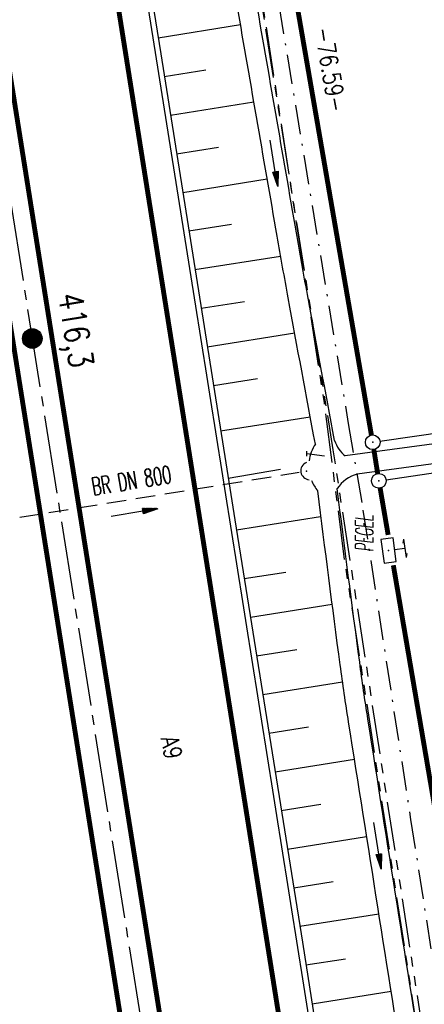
# Model space of a CAD drawing. Extents: x 447827 to 448299, y 438389 to 439851.
# Tile 46 of 116: x 448097 to 448139, y 439023 to 439124. Entities that reach past the tile are written whole.
import ezdxf
from ezdxf.enums import TextEntityAlignment as Align

# ---------------------------------------------------------------- set-up
doc = ezdxf.new("R2010")
doc.units = 0
doc.header["$LTSCALE"] = 2
doc.header["$MEASUREMENT"] = 0
for name, pattern in [('ACHSE', [5.5, 4, -0.5, 0.5, -0.5]), ('AUSGEZOGEN', [0]), ('BAB-FM2', [2.6, 1.5, -0.5, 0.1, -0.5]), ('GESTRICH-X2', [1.5, 1, -0.5]), ('PHANTOMX2', [5, 2.5, -0.5, 0.5, -0.5, 0.5, -0.5])]:
    doc.linetypes.add(name, pattern=pattern)
doc.layers.get('0').update_dxf_attribs({"linetype": 'AUSGEZOGEN'})
for name, color, linetype in [('210-ABSTAND', 8, 'AUSGEZOGEN'), ('210-GRENZL', 8, 'AUSGEZOGEN'), ('210-GRENZL-BAB', 7, 'AUSGEZOGEN'), ('210-GRENZP-BAB', 7, 'AUSGEZOGEN'), ('ACHSETOP', 250, 'ACHSE'), ('ANMERKUNG', 7, 'CONTINUOUS'), ('BAB_FM', 5, 'BAB-FM2'), ('BOESCHG', 250, 'AUSGEZOGEN'), ('DURCHL', 200, 'GESTRICH-X2'), ('FBRTOP', 250, 'AUSGEZOGEN'), ('GRABEN', 250, 'AUSGEZOGEN'), ('HEKT_B', 250, 'CONTINUOUS'), ('KANAL', 7, 'GESTRICH-X2'), ('Lichtwellenleiter COLT', 46, 'PHANTOMX2'), ('Lichtwellenleiter GLH', 46, 'PHANTOMX2'), ('MULDE', 250, 'AUSGEZOGEN'), ('PFEIL', 7, 'CONTINUOUS'), ('PFEILTOP', 200, 'AUSGEZOGEN'), ('SCHRIFT', 7, 'AUSGEZOGEN'), ('SCHSYMBOL', 200, 'AUSGEZOGEN'), ('SIGNATUR', 4, 'AUSGEZOGEN')]:
    doc.layers.add(name, color=color, linetype=linetype)
doc.styles.add('ROMANS', font='romans.shx', dxfattribs={"width": 0.8})

# ---------------------------------------------------------------- blocks, each defined once
blk = doc.blocks.new('SK')
for p, q in [((-1.35, 2.37), (1.38, 2.38)), ((-1.35, 2.38), (-0.78, 2.18)), ((-0.01, 0.87), (0, 2.37)), ((0.82, 2.58), (1.38, 2.38))]:
    blk.add_line(p, q)
blk.add_lwpolyline([(-1.76, -0.91), (1.74, -0.91), (1.74, 0.89), (-1.76, 0.89)], close=True)
blk.add_point((0, 0))
blk = doc.blocks.new('*X15')
at = {"color": 0}
for p, q in [((212.23, 257.39), (213.24, 258.4)), ((212.24, 257.33), (213.31, 258.4)), ((212.24, 257.47), (213.17, 258.4)), ((212.24, 257.26), (213.37, 258.39)), ((212.24, 257.55), (213.09, 258.39)), ((212.25, 257.2), (213.43, 258.38)), ((212.26, 257.63), (213, 258.37)), ((212.27, 257.14), (213.49, 258.37)), ((212.28, 257.09), (213.55, 258.35)), ((212.29, 257.73), (212.9, 258.35)), ((212.3, 257.04), (213.6, 258.33)), ((212.32, 256.99), (213.65, 258.31)), ((212.34, 257.86), (212.78, 258.29)), ((212.35, 256.94), (213.69, 258.29)), ((212.37, 256.9), (213.74, 258.26)), ((212.4, 256.85), (213.78, 258.24)), ((212.43, 256.81), (213.83, 258.21)), ((212.46, 256.77), (213.86, 258.18)), ((212.49, 256.73), (213.9, 258.14)), ((212.53, 256.7), (213.94, 258.11)), ((212.56, 256.66), (213.97, 258.07)), ((212.6, 256.63), (214.01, 258.03)), ((212.64, 256.6), (214.04, 257.99)), ((212.68, 256.57), (214.07, 257.95)), ((212.73, 256.54), (214.09, 257.91)), ((212.77, 256.52), (214.12, 257.86)), ((212.82, 256.49), (214.14, 257.82)), ((212.87, 256.47), (214.16, 257.77)), ((212.92, 256.45), (214.18, 257.72)), ((212.97, 256.44), (214.2, 257.66)), ((213.03, 256.42), (214.21, 257.6)), ((213.09, 256.41), (214.22, 257.54)), ((213.16, 256.41), (214.23, 257.48)), ((213.22, 256.4), (214.23, 257.41)), ((213.3, 256.41), (214.23, 257.34)), ((213.38, 256.41), (214.22, 257.26)), ((213.46, 256.43), (214.2, 257.17)), ((213.56, 256.46), (214.18, 257.07)), ((213.69, 256.51), (214.12, 256.95))]:
    blk.add_line(p, q, dxfattribs=at)
blk = doc.blocks.new('SRMAST2')
at = {"color": 0}
blk.add_circle((0, 0), 0.999, dxfattribs=at)
blk.add_point((0, 0), dxfattribs=at)
blk.add_blockref('*X15', (-213.23, -257.4))
blk = doc.blocks.new('42')
at = {"color": 0}
blk.add_arc((-0.02, -0.31), 0.91, 12.5363, 167.4637, dxfattribs=at)
blk.add_point((0, 0), dxfattribs=at)
blk = doc.blocks.new('PFEIL2')
at = {"color": 0}
for p, q in [((0.88, 0), (-2.4, -0.01)), ((0.88, -0.27), (0.88, 0.28)), ((0.88, 0.28), (2.43, 0.01)), ((0.91, 0.27), (0.88, 0.26)), ((0.97, 0.26), (0.88, 0.25)), ((1.02, 0.25), (0.88, 0.23)), ((1.07, 0.24), (0.88, 0.21)), ((1.13, 0.23), (0.88, 0.19)), ((1.18, 0.22), (0.88, 0.17)), ((1.24, 0.21), (0.88, 0.15)), ((1.29, 0.21), (0.88, 0.14)), ((1.34, 0.2), (0.88, 0.12)), ((1.4, 0.19), (0.88, 0.1)), ((1.45, 0.18), (0.88, 0.08)), ((1.51, 0.17), (0.88, 0.06)), ((1.56, 0.16), (0.88, 0.04)), ((1.61, 0.15), (0.88, 0.02)), ((1.67, 0.14), (0.88, 0.01)), ((1.72, 0.13), (0.88, -0.01)), ((1.78, 0.12), (0.88, -0.03)), ((1.83, 0.11), (0.88, -0.05)), ((1.88, 0.1), (0.88, -0.07)), ((1.94, 0.09), (0.88, -0.09)), ((2.05, 0.08), (0.88, -0.12)), ((1.99, 0.08), (0.88, -0.11)), ((2.1, 0.07), (0.88, -0.14)), ((2.15, 0.06), (0.88, -0.16)), ((2.21, 0.05), (0.88, -0.18)), ((2.26, 0.04), (0.88, -0.2)), ((2.32, 0.03), (0.88, -0.22)), ((2.37, 0.02), (0.88, -0.23)), ((2.42, 0.01), (0.88, -0.25)), ((2.43, 0.01), (0.88, -0.27))]:
    blk.add_line(p, q, dxfattribs=at)
blk = doc.blocks.new('GST')
at = {"color": 0}
blk.add_circle((0, 0), 0.75, dxfattribs=at)
blk.add_point((0, 0), dxfattribs=at)

msp = doc.modelspace()

# ---------------------------------------------------------------- linework, layer by layer
at = {"layer": '210-GRENZL'}
for p, q in [((448134.08, 439080.86), (448215.75, 439092.91)), ((448134.71, 439076.92), (448216.39, 439088.98))]:
    msp.add_line(p, q, dxfattribs=at)
at = {"layer": '210-GRENZL-BAB', "const_width": 0.5, "flags": 128}
for points in [[(448120.41, 439155.48), (448133.21, 439081.49)], [(448133.85, 439077.55), (448133.46, 439080.01)], [(448134.92, 439071.28), (448134.1, 439076.07)], [(448145.7, 439008.2), (448135.45, 439068.18)]]:
    msp.add_lwpolyline(points, dxfattribs=at)
at = {"layer": 'ACHSETOP', "flags": 128}
msp.add_lwpolyline([(448051.41, 439387.64), (448074.98, 439239.5), (448098.55, 439091.36), (448118.19, 438967.92), (448126.05, 438918.54), (448129.98, 438893.85), (448133.91, 438869.16), (448135.23, 438860.86), (448137.9, 438844.48), (448142.19, 438819.85), (448146.79, 438795.28), (448151.69, 438770.76), (448156.9, 438746.31), (448162.41, 438721.93), (448165.44, 438709.28)], dxfattribs=at)
at = {"layer": 'BAB_FM'}
msp.add_lwpolyline([(448052.69, 439585.65), (448062.1, 439536.51), (448067.6, 439504.99), (448070.1, 439490.89), (448070.27, 439485.31), (448069.42, 439477.94), (448072.57, 439436.92), (448074.35, 439406.82), (448077.98, 439387.15), (448087.58, 439338.05), (448096.37, 439288.81), (448107.31, 439225.75), (448107.59, 439222.76), (448113.29, 439190.26), (448121.18, 439140.88), (448130.85, 439082.68), (448132.35, 439073.8), (448137.22, 439042.18), (448144.96, 438992.78)], dxfattribs=at)
at = {"layer": 'BOESCHG'}
for p, q in [((448111.41, 439122.11), (448119.83, 439123.47)), ((448111.41, 439122.11), (448111.41, 439122.11)), ((448112.04, 439118.16), (448116.28, 439118.83)), ((448112.04, 439118.16), (448112.05, 439118.16)), ((448112.67, 439114.21), (448121.2, 439115.56)), ((448112.67, 439114.21), (448112.67, 439114.21)), ((448113.3, 439110.26), (448117.59, 439110.94)), ((448113.3, 439110.26), (448113.3, 439110.26)), ((448113.93, 439106.31), (448122.56, 439107.68)), ((448113.93, 439106.31), (448113.93, 439106.31)), ((448114.55, 439102.36), (448118.9, 439103.05)), ((448114.55, 439102.36), (448114.56, 439102.36)), ((448115.18, 439098.41), (448123.93, 439099.8)), ((448115.18, 439098.41), (448115.18, 439098.41)), ((448115.81, 439094.46), (448120.23, 439095.16)), ((448115.81, 439094.46), (448115.81, 439094.46)), ((448116.44, 439090.51), (448125.37, 439091.93)), ((448116.44, 439090.51), (448116.44, 439090.51)), ((448117.07, 439086.56), (448121.58, 439087.27)), ((448117.07, 439086.56), (448117.07, 439086.56)), ((448117.8, 439081.91), (448126.94, 439083.36)), ((448117.69, 439082.61), (448117.69, 439082.61)), ((448118.57, 439077.09), (448123.93, 439078)), ((448119.41, 439071.79), (448128.02, 439073.17)), ((448120.21, 439066.81), (448124.45, 439067.48)), ((448120.84, 439062.86), (448129.21, 439064.19)), ((448121.47, 439058.91), (448125.6, 439059.57)), ((448122.11, 439054.96), (448130.26, 439056.26)), ((448122.74, 439051.01), (448126.79, 439051.65)), ((448123.37, 439047.06), (448131.47, 439048.35)), ((448124, 439043.11), (448128.05, 439043.75)), ((448124.63, 439039.16), (448132.72, 439040.45)), ((448125.27, 439035.21), (448129.31, 439035.85)), ((448125.9, 439031.26), (448133.97, 439032.55)), ((448126.52, 439027.31), (448130.56, 439027.94)), ((448127.14, 439023.35), (448135.23, 439024.62))]:
    msp.add_line(p, q, dxfattribs=at)
for points in [[(448056.55, 439475.31), (448055.66, 439472.6), (448059.71, 439446.99), (448067.14, 439400.27), (448073.89, 439357.28), (448081.59, 439309.79), (448089.05, 439262.44), (448096.57, 439214.99), (448104.05, 439167.72), (448111.68, 439120.46), (448118.32, 439078.66)], [(448118.32, 439078.66), (448119.25, 439072.84), (448126.16, 439029.64), (448134.19, 438978.13), (448142.24, 438926.71), (448149.95, 438879.38), (448154.09, 438852.84), (448156.95, 438835.89), (448165.73, 438789.01), (448173, 438754.16), (448176.54, 438738.25), (448182.78, 438712.04)]]:
    msp.add_lwpolyline(points, dxfattribs=at)
at = {"layer": 'DURCHL'}
msp.add_line((448082.47, 439070.72), (448125.84, 439077.69), dxfattribs=at)
at = {"layer": 'FBRTOP'}
for points in [[(448034.37, 439384.93, -0.000001), (448050.09, 439286.17, -0.000002), (448057.94, 439236.79), (448081.52, 439088.65, 0.000001), (448091.34, 439026.93, -0.000001), (448101.16, 438965.21, -0.000001), (448105.09, 438940.52, 0.000002), (448109.02, 438915.83, 0.000007), (448110.98, 438903.48, -0.000017)], [(448068.2, 439390.31, -0.000001), (448083.91, 439291.55, -0.000002), (448091.77, 439242.17), (448115.34, 439094.04, 0.000001), (448125.16, 439032.31, -0.000001), (448134.98, 438970.59, -0.000001), (448138.91, 438945.9, 0.000002), (448142.84, 438921.21, 0.000007), (448144.8, 438908.87, -0.000017)]]:
    msp.add_lwpolyline(points, format="xyb", dxfattribs=at)
at = {"layer": 'FBRTOP', "const_width": 0.5}
msp.add_lwpolyline([(448065.23, 439389.84), (448088.81, 439241.7), (448112.38, 439093.56), (448132.02, 438970.12), (448139.88, 438920.74), (448143.81, 438896.05), (448147.73, 438871.36), (448149.05, 438863.09), (448151.71, 438846.81), (448155.97, 438822.34), (448160.53, 438797.94), (448165.4, 438773.59), (448170.57, 438749.31), (448176.04, 438725.1), (448179.3, 438711.48)], dxfattribs=at)
for points in [[(448091.93, 439145.73), (448100.53, 439091.68, 0.000001), (448110.35, 439029.96, -0.000001), (448120.17, 438968.23, -0.000001), (448124.1, 438943.54, 0.000002), (448128.03, 438918.85, 0.000007), (448129.99, 438906.51, -0.000017), (448131.96, 438894.16), (448135.88, 438869.47), (448137.2, 438861.18, 0.001038), (448138.03, 438856.05, 0.000474), (448139.88, 438844.81, 0.002138), (448141.54, 438835.02, 0.001413), (448144.16, 438820.21, 0.001696), (448146.32, 438808.43, 0.001564), (448148.75, 438795.66, 0.001572), (448151.16, 438783.42, 0.001569), (448153.65, 438771.17, 0.001557), (448156.21, 438758.97, 0.001551), (448158.85, 438746.74, 0.00156), (448161.58, 438734.5, 0.001572), (448164.36, 438722.38, 0.001571), (448167.21, 438710.29, 0.00009), (448167.38, 438709.58, 0.001553)], [(448087.98, 439145.1), (448096.58, 439091.05, 0.000001), (448106.4, 439029.33, -0.000001), (448116.22, 438967.6, -0.000001), (448120.15, 438942.91, 0.000002), (448124.08, 438918.22, 0.000006), (448125.94, 438906.53, -0.000017)]]:
    msp.add_lwpolyline(points, format="xyb", dxfattribs=at)
at = {"layer": 'GRABEN'}
for p, q in [((448118.55, 439077.19), (448118.56, 439077.19)), ((448118.95, 439074.7), (448118.95, 439074.71)), ((448119.18, 439073.23), (448119.18, 439073.24)), ((448119.81, 439069.28), (448119.81, 439069.29)), ((448120.45, 439065.34), (448120.45, 439065.34)), ((448121.08, 439061.39), (448121.08, 439061.39)), ((448121.71, 439057.44), (448121.71, 439057.44)), ((448122.34, 439053.49), (448122.34, 439053.49)), ((448122.97, 439049.54), (448122.98, 439049.54)), ((448123.61, 439045.59), (448123.61, 439045.59)), ((448124.24, 439041.64), (448124.24, 439041.64)), ((448124.87, 439037.69), (448124.87, 439037.69)), ((448125.5, 439033.74), (448125.5, 439033.74)), ((448126.13, 439029.79), (448126.13, 439029.79)), ((448126.75, 439025.84), (448126.75, 439025.84))]:
    msp.add_line(p, q, dxfattribs=at)
at = {"layer": 'KANAL'}
msp.add_line((448082.47, 439070.72), (448125.84, 439077.69), dxfattribs=at)
at = {"layer": 'Lichtwellenleiter COLT', "flags": 128}
msp.add_lwpolyline([(448009.52, 439833.75), (448011.83, 439814.84), (448022.86, 439739.26), (448030.58, 439692.06), (448033.66, 439662.67), (448034.27, 439659.87), (448034.65, 439656.96), (448036.78, 439648.13), (448050.92, 439574.94), (448059.85, 439523.14), (448063.58, 439496.42), (448066.09, 439474.64), (448068.21, 439461.98), (448069.29, 439451.29), (448069.73, 439437.55), (448071.68, 439407.32), (448083.12, 439349.79), (448092.63, 439299.41), (448097.6, 439273.76), (448099.73, 439261.94), (448100.92, 439253.83), (448105.64, 439227.99), (448112.18, 439189.02), (448117.89, 439148.66), (448121.14, 439131.65), (448126.67, 439095.87), (448128.37, 439084.79), (448130.46, 439068.61), (448144.2, 438979.77), (448153.62, 438912.71), (448156.26, 438894.98), (448169.88, 438821.47), (448188.41, 438734.18), (448193.34, 438713.72)], dxfattribs=at)
at = {"layer": 'Lichtwellenleiter GLH', "flags": 128}
msp.add_lwpolyline([(448008.87, 439833.64), (448012.77, 439800.67), (448020.08, 439759.7), (448023.77, 439738.98), (448034.49, 439656.87), (448036.62, 439648.04), (448043.77, 439613.25), (448044.25, 439610.86), (448044.7, 439608.34), (448055.84, 439546.33), (448058.65, 439529.9), (448060.04, 439521.79), (448068.72, 439450.74), (448070.6, 439423.58), (448087.39, 439329.61), (448101.86, 439249.13), (448108.7, 439207.21), (448119.92, 439138.49), (448129.27, 439079.99), (448147.84, 438959.61), (448154.42, 438910.71), (448156.07, 438898.83), (448157.9, 438888.53), (448166.44, 438840.09), (448182.54, 438758.01), (448182.54, 438758.01), (448194.66, 438713.93)], dxfattribs=at)
at = {"layer": 'MULDE'}
for points in [[(448129.45, 439080.94, -0.001042), (448126.67, 439095.87, -0.002473), (448125.55, 439102.18, -0.000149), (448121.33, 439126.54, 0.000673), (448120.39, 439131.94, 0.001613), (448119.44, 439137.23, -0.000242), (448113.04, 439172.48, -0.004635), (448110.24, 439188.8, -0.002495), (448105.46, 439219.2)], [(448127.48, 439080.57, -0.001043), (448124.71, 439095.52, -0.002473), (448123.58, 439101.83, -0.000149), (448119.36, 439126.2, 0.000673), (448118.42, 439131.59, 0.001614), (448117.48, 439136.88, -0.000242), (448111.07, 439172.14, -0.004635), (448108.26, 439188.47, -0.002495), (448103.49, 439218.88)], [(448155.4, 438905.31, 0.000559), (448154.76, 438910.37, 0.004211), (448154.63, 438911.36, 0.000261), (448149.37, 438947.51, 0.002567), (448148.81, 438951.2, 0.000174), (448146.3, 438967.19, 0.000075), (448140.46, 439004.35, 0.000193), (448138.82, 439014.69, -0.000053), (448132.85, 439052.44, -0.006136), (448132.01, 439058.26, -0.002019), (448129.72, 439076.02, -0.002019)], [(448153.55, 438904.03, 0.000672), (448152.78, 438910.12, 0.004211), (448152.65, 438911.07, 0.000261), (448147.39, 438947.23, 0.002567), (448146.84, 438950.89, 0.000174), (448144.33, 438966.88, 0.000075), (448138.48, 439004.04, 0.000193), (448136.85, 439014.37, -0.000053), (448130.88, 439052.13, -0.006136), (448130.02, 439057.99, -0.002019), (448127.73, 439075.78, -0.002019)]]:
    msp.add_lwpolyline(points, format="xyb", dxfattribs=at)
for points in [[(448173.89, 439085.56), (448153.81, 439082.51), (448130.54, 439079.36)], [(448174.19, 439083.58), (448154.09, 439080.53), (448131.77, 439077.51)]]:
    msp.add_lwpolyline(points, dxfattribs=at)
for centre, radius, start, end in [((448130.83, 439078.34), 4.02, 146.3079, 172.6567), ((448132.57, 439081.93), 3.28, 197.7072, 231.7388), ((448132.79, 439073.93), 3.72, 106.0246, 145.7554), ((448130.83, 439078.34), 4.02, 201.9579, 219.6382)]:
    msp.add_arc(centre, radius, start, end, dxfattribs=at)

# ---------------------------------------------------------------- block references
at = {"layer": '210-GRENZP-BAB', "rotation": 279.0411497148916}
for p in [(448133.34, 439080.75), (448133.97, 439076.81)]:
    msp.add_blockref('GST', p, dxfattribs=at)
at = {"layer": 'HEKT_B'}
msp.add_blockref('SRMAST2', (448098.55, 439091.36), dxfattribs=at)
at = {"layer": 'PFEIL', "rotation": 9.12369999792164}
msp.add_blockref('PFEIL2', (448108.99, 439073.57), dxfattribs=at)
at = {"layer": 'PFEILTOP'}
for p, rotation in [((448123.25, 439109.29), 279.0411497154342), ((448108.99, 439073.57), 9.123700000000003), ((448133.83, 439039.51), 279.0411497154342)]:
    msp.add_blockref('PFEIL2', p, dxfattribs=dict(at, rotation=rotation))
at = {"layer": 'SCHSYMBOL', "rotation": 99.04110000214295}
msp.add_blockref('42', (448126.59, 439077.81), dxfattribs=at)
at = {"layer": 'SIGNATUR', "xscale": 0.6999999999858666, "yscale": 0.7000000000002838, "zscale": 0.7, "rotation": 277.802901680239}
msp.add_blockref('SK', (448134.97, 439069.69), dxfattribs=at)

# ---------------------------------------------------------------- texts
at = {"layer": '210-ABSTAND', "insert": (448129.03, 439118.87), "char_height": 1.8, "attachment_point": 5, "rotation": 279.8177, "style": 'ROMANS'}
msp.add_mtext('-76.59-', dxfattribs=at)
at = {"layer": 'ANMERKUNG', "style": 'ROMANS', "oblique": 7, "width": 0.5}
for s, p in [('T', (448128.42, 439079.06)), ('PEGEL', (448133.4, 439069.56))]:
    msp.add_text(s, height=1.8, rotation=90, dxfattribs=at).set_placement(p)
at = {"layer": 'DURCHL', "style": 'ROMANS', "width": 0.6}
msp.add_text('BR DN 800', height=1.8, rotation=9.1237, dxfattribs=at).set_placement((448108.83, 439075.96), align=Align.CENTER)
at = {"layer": 'HEKT_B', "style": 'ROMANS', "width": 0.8}
msp.add_text('416,3', height=2.5, rotation=279.0411, dxfattribs=at).set_placement((448101.19, 439095.84))
at = {"layer": 'SCHRIFT', "style": 'ROMANS', "width": 0.8}
msp.add_text('A9', height=1.8, rotation=281.9975, dxfattribs=at).set_placement((448111.67, 439050.5))

doc.saveas('drawing.dxf')
